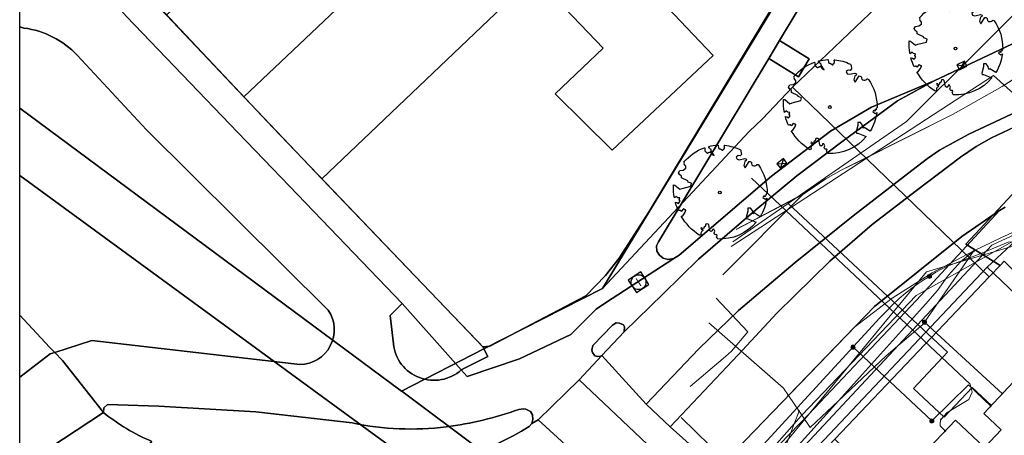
# Model space of a CAD drawing. Header units: metres. Extents: x 93498 to 93835, y 474827 to 475005.
# Tile 5 of 18: x 93499 to 93552, y 474924 to 474946. Entities that reach past the tile are written whole.
import ezdxf
from ezdxf.enums import TextEntityAlignment as Align
from ezdxf.lldxf.tags import DXFTag

# ---------------------------------------------------------------- set-up
doc = ezdxf.new("R2010")
doc.units = ezdxf.units.M
for name, color, linetype, lineweight in [('B-OI-KL-DATA-G', 90, 'KL-DATA-N', 0), ('B-OI-KL-DATA_DUCT-G', 90, 'Continuous', 0), ('B-OI-KL-DATA_HULPSTUK-S', 90, 'Continuous', 0), ('B-OI-KL-DATA_KABELBED-G', 90, 'Continuous', 0), ('B-OI-KL-DATA_MANTELBUIS-G', 90, 'Continuous', 0), ('B-OI-KL-ET_LS-G', 190, 'KL-LS-N', 0), ('B-OI-KL-ET_LS_HULPSTUK-S', 190, 'Continuous', 0), ('B-OI-KL-ET_LS_MANTELBUIS-G', 190, 'Continuous', 0), ('B-OI-KL-GAS_LD-G', 52, 'KL-GAS-LD-N', 0), ('B-OI-KL-GAS_LD_HULPSTUK-S', 52, 'Continuous', 0), ('B-OI-KL-WATER-G', 170, 'KL-WATER-N', 0), ('B-OI-KL-WATER_MANTELBUIS-G', 170, 'Continuous', 0), ('B-OI-RI-DRUK-G', 210, 'RI-PERS', 0)]:
    doc.layers.add(name, color=color, linetype=linetype, lineweight=lineweight)
for name, color, linetype in [('B-WE-GR-BEPLANTING_CULTUUR_BODEMBEDEKKER-G', 96, 'Continuous'), ('B-WE-GR-BEPLANTING_CULTUUR_HEESTERS-G', 96, 'Continuous'), ('B-WE-GR-BOOM-S', 96, 'Continuous'), ('B-WE-GR-GROENVOORZIENING-G', 96, 'Continuous'), ('B-WE-IE-TERREINAFSCHEIDING_KUNSTMATIG_HEKWERK-G', 252, 'IE-TERREINAFSCHEIDING-KUNSTMATIG'), ('B-WE-KG-GRENS_PERCEEL-G', 150, 'KG-PERCEEL'), ('B-WE-OG-BEBOUWING-G', 3, 'Continuous'), ('B-WE-OG-TERREIN_ERF-G', 252, 'Continuous'), ('B-WE-RI-GWA_KOLK-S', 252, 'Continuous'), ('B-WE-RI-GWA_RIOOLPUT-S', 252, 'Continuous'), ('B-WE-VH-VERHARDING_ASFALT-G', 252, 'Continuous'), ('B-WE-VH-VERHARDING_BETONSTRAATSTEEN-G', 252, 'Continuous'), ('B-WE-VH-VERHARDING_GESLOTEN-G', 252, 'Continuous'), ('B-WE-VH-VERHARDING_OPEN-G', 252, 'Continuous'), ('B-WE-VH-VERHARDING_STRAATBAKSTEEN-G', 252, 'Continuous'), ('B-WE-VH-VERHARDING_TEGEL-G', 252, 'Continuous')]:
    doc.layers.add(name, color=color, linetype=linetype)
doc.styles.add('NLCS-ISO', font='txt')
doc.styles.get("Standard").update_dxf_attribs({"font": 'arial.ttf'})
doc.linetypes.add('IE-TERREINAFSCHEIDING-KUNSTMATIG', pattern='A,4,[82,NLCS.shx,S=0.75,R=90,X=0,Y=0],4,-2', length=10)
tags = doc.linetypes.add('KG-PERCEEL', pattern='A,5.5,-2,["P",Standard,S=1.8,R=0,X=-0.5,Y=-0.9],-2,5.5,-2,[5,NLCS.shx,S=0.75,R=0,X=0,Y=0],-2', length=19).pattern_tags.tags
tags[6] = DXFTag(74, 10)
tags = doc.linetypes.add('KL-DATA-N', pattern='A,4,-1,[101,NLCS.SHX,S=0.5,R=0,X=0,Y=0],-1,4,-1,["D",Standard,S=1,R=0,X=-0.25,Y=-0.5],-1.5', length=12.5).pattern_tags.tags
tags[18] = DXFTag(74, 10)
tags = doc.linetypes.add('KL-GAS-LD-N', pattern='A,4,-1,[69,NLCS.SHX,S=0.5,R=0,X=0,Y=0],-1,4,-1,["L",Standard,S=1,R=0,X=0.25,Y=-0.5],-2', length=13).pattern_tags.tags
tags[18] = DXFTag(74, 10)
tags = doc.linetypes.add('KL-LS-N', pattern='A,4,-1,[103,NLCS.SHX,S=0.75,R=0,X=0,Y=0],-1,4,-1,["L",Standard,S=1,R=0,X=0,Y=-0.5],-2', length=13).pattern_tags.tags
tags[18] = DXFTag(74, 10)
doc.linetypes.add('KL-WATER-N', pattern='A,7,-0.5,[168,NLCS.SHX,S=0.75,R=0,X=0.75,Y=0],-2', length=9.5)
tags = doc.linetypes.add('RI-PERS', pattern='A,7,-2,["P",Standard,S=1.8,R=0,X=-0.5,Y=-0.9],-2,7,-2,[102,NLCS.SHX,S=1,R=180,X=0,Y=0],-2', length=22).pattern_tags.tags
tags[6] = DXFTag(74, 10)

# ---------------------------------------------------------------- blocks, each defined once
blk = doc.blocks.new('SRI-PUT_INSPECTIE-SO')
at = {"lineweight": -3, "flags": 128}
blk.add_lwpolyline([(-2, -2), (2, -2), (2, 2), (-2, 2)], close=True, dxfattribs=at)
at = {"lineweight": -3, "ltscale": 1.5}
blk.add_circle((0, 0), 2, dxfattribs=at)
at = {"ltscale": 0.1, "style": 'NLCS-ISO'}
blk.add_text('I', height=2.5, dxfattribs=at).set_placement((0, -0.01), align=Align.MIDDLE_CENTER)
blk = doc.blocks.new('B-SRI-KOLK_COMBINATIE-SO')
for p, q in [((-5.625, 0), (5.625, 7.5)), ((5.625, 0), (-5.625, 7.5))]:
    blk.add_line(p, q)
at = {"flags": 128}
blk.add_lwpolyline([(-5.625, 0), (5.625, 0), (5.625, 7.5), (-5.625, 7.5)], close=True, dxfattribs=at)
blk = doc.blocks.new('SGR-BOOM_05')
blk.add_lwpolyline([(0.43, 4.71), (0.44, 4.72), (0.45, 4.73), (0.46, 4.74), (0.47, 4.75), (0.47, 4.75), (0.48, 4.76), (0.49, 4.77), (0.49, 4.78), (0.5, 4.79), (0.51, 4.8), (0.51, 4.82), (0.52, 4.84), (0.52, 4.86), (0.51, 4.88), (0.51, 4.92), (0.48, 5.03, -0.52938), (0.53, 5.1, -0.087139), (2.22, 4.62, -0.372341), (2.28, 4.47), (2.35, 4.12), (2.18, 3.95), (1.99, 3.99), (1.77, 3.82), (1.85, 3.6), (2.09, 3.53), (2.71, 3.67), (2.86, 3.59), (2.85, 3.45), (2.71, 3.36), (2.58, 2.94), (2.74, 2.67), (3.17, 3.35, -0.504641), (3.41, 3.14, 0.331948), (3.54, 2.92, 0.282008), (3.99, 3), (3.96, 2.99, -0.512156), (4.16, 2.98, -0.16076), (5.09, -0.06), (4.98, -0.17), (4.98, -0.29), (4.86, -0.31), (4.88, -0.44), (4.7, -0.38), (4.64, -0.52), (4.86, -0.67), (4.93, -0.72), (5.05, -0.6, -0.106371), (4.34, -2.61), (3.71, -2.2), (3.59, -2.28), (3.51, -1.94), (3.29, -1.67), (3.02, -1.68), (3.03, -1.99), (2.83, -2.68), (2.86, -2.81), (3.01, -2.83), (3.93, -3.18, -0.236298), (-0.23, -5.01, 0.159625), (-0.35, -4.77, 0.350802), (-0.31, -4.53, -0.504641), (-0.6, -4.39), (-0.53, -4.17), (-0.65, -3.96), (-0.8, -3.98), (-0.82, -4.14), (-0.94, -4.21), (-1.08, -4.11), (-1.2, -3.47), (-1.29, -3.38), (-1.52, -3.39), (-1.59, -3.66), (-1.68, -3.69), (-1.77, -3.92), (-2, -3.8, 0.733583), (-1.92, -3.97, -0.861625), (-1.87, -4.13, 0.279978), (-2.04, -4.39), (-2.04, -4.4, -0.827056), (-2.21, -4.58, -0.116774), (-4.15, -2.56), (-4.11, -2.55), (-4.08, -2.54), (-4.06, -2.53), (-4.04, -2.52), (-4.02, -2.51), (-4.01, -2.5), (-4, -2.49), (-3.77, -2.18), (-3.76, -2.17), (-3.76, -2.16), (-3.75, -2.15), (-3.75, -2.14), (-3.75, -2.13), (-3.74, -2.12), (-3.74, -2.11), (-3.74, -2.1), (-3.73, -2.09), (-3.72, -2.07), (-3.71, -2.06), (-3.71, -2.04), (-3.7, -2.02), (-3.69, -2.01), (-3.68, -1.99), (-3.68, -1.97), (-3.67, -1.96), (-3.67, -1.94), (-3.67, -1.93), (-3.67, -1.92), (-3.67, -1.9), (-3.67, -1.89), (-3.67, -1.88), (-3.68, -1.88), (-3.68, -1.87), (-3.69, -1.87), (-3.7, -1.87), (-3.71, -1.87), (-3.72, -1.87), (-3.73, -1.86), (-3.74, -1.86), (-3.75, -1.86), (-3.76, -1.86), (-3.78, -1.85), (-3.79, -1.84), (-3.8, -1.83), (-3.81, -1.83), (-3.83, -1.82), (-3.84, -1.81), (-3.85, -1.8), (-3.87, -1.78), (-3.88, -1.77), (-3.89, -1.76), (-3.91, -1.75), (-4.15, -2.03), (-4.16, -2.01), (-4.17, -2), (-4.18, -1.98), (-4.19, -1.97), (-4.2, -1.95), (-4.22, -1.94), (-4.24, -1.93), (-4.27, -1.92), (-4.32, -1.93), (-4.38, -1.94), (-4.46, -1.97, -0.040997), (-4.79, -1.03), (-4.62, -1.06), (-4.46, -1.16), (-4.38, -1.08), (-4.28, -0.93), (-4.38, -0.78), (-4.32, -0.57), (-4.52, -0.55), (-4.65, -0.42), (-4.89, -0.58, -0.05814), (-4.99, 0.83), (-4.85, 0.8), (-4.3, 0.36), (-4.06, 0.45), (-3.13, 0.69), (-3.05, 1), (-3.41, 1.14), (-3.46, 1.26), (-4.12, 1.58), (-4.14, 1.77), (-4.36, 1.96), (-4.45, 2.14), (-4.3, 2.38), (-3.96, 2.43), (-3.65, 2.63), (-3.65, 2.84), (-3.84, 3.07), (-3.79, 3.16), (-3.86, 3.31, -0.13428), (-1.66, 4.83, -0.541727), (-1.6, 4.78), (-1.61, 4.64), (-1.61, 4.56), (-1.6, 4.51), (-1.58, 4.46), (-1.56, 4.43), (-1.53, 4.41), (-1.51, 4.39), (-1.49, 4.38), (-1.47, 4.36), (-1.45, 4.34), (-1.43, 4.32), (-1.41, 4.31), (-1.4, 4.3), (-1.38, 4.28), (-1.36, 4.28), (-1.35, 4.27), (-1.33, 4.27), (-1.31, 4.28), (-1.29, 4.28), (-1.27, 4.29), (-1.25, 4.31), (-1.23, 4.32), (-1.21, 4.33), (-1.19, 4.34), (-1.17, 4.34), (-1.15, 4.35), (-1.13, 4.35), (-1.11, 4.35), (-1.09, 4.36), (-1.07, 4.36), (-1.05, 4.36), (-1.03, 4.37), (-1.01, 4.38), (-1, 4.39), (-0.99, 4.41), (-0.97, 4.42), (-0.96, 4.32), (-0.94, 4.3), (-0.83, 4.12), (-0.61, 4), (-0.93, 4.51), (-0.92, 4.52), (-0.92, 4.54), (-0.92, 4.55), (-0.92, 4.57), (-0.92, 4.58), (-0.93, 4.6), (-0.94, 4.61), (-0.95, 4.63), (-0.97, 4.65), (-0.99, 4.67), (-1.02, 4.69), (-1.05, 4.72), (-1.08, 4.75), (-1.12, 4.79), (-1.2, 4.9, -0.543104), (-1.17, 4.98, -0.046766), (-0.23, 5.12, -0.385168), (-0.18, 5.07), (-0.15, 4.88), (-0.14, 4.82), (-0.12, 4.78), (-0.1, 4.75), (-0.09, 4.74), (-0.07, 4.73), (-0.05, 4.73), (-0.03, 4.73), (-0.01, 4.72), (0.01, 4.72), (0.03, 4.72), (0.04, 4.71), (0.06, 4.7), (0.08, 4.7), (0.09, 4.69), (0.11, 4.68), (0.12, 4.67), (0.14, 4.67), (0.15, 4.66), (0.17, 4.65), (0.18, 4.65), (0.19, 4.64), (0.2, 4.63), (0.21, 4.62), (0.22, 4.61), (0.23, 4.6), (0.23, 4.59), (0.24, 4.58), (0.24, 4.58), (0.25, 4.57), (0.25, 4.56), (0.26, 4.56), (0.27, 4.56), (0.28, 4.56), (0.29, 4.56), (0.3, 4.57), (0.31, 4.57), (0.32, 4.58), (0.34, 4.59), (0.35, 4.6), (0.36, 4.62), (0.37, 4.63), (0.38, 4.64), (0.39, 4.66), (0.4, 4.67), (0.41, 4.69), (0.42, 4.7)], format="xyb", close=True)
blk.add_circle((0, 0), 0.15)
blk = doc.blocks.new('SKL-WTB_HULP_OVERIG-SO')
at = {"color": 0, "linetype": 'ByBlock', "lineweight": 18}
for points in [[(-0.14, 0.14), (0.14, -0.14)], [(0.14, 0.14), (-0.14, -0.14)]]:
    blk.add_lwpolyline(points, dxfattribs=at)
at = {"color": 0, "linetype": 'ByBlock', "lineweight": 18, "style": 'NLCS-ISO', "flags": 1}
for tag, p in [('TYPE', (1.5, 0)), ('OMSCHRIJVING', (1.5, -3)), ('LABEL', (1.5, -1.5))]:
    blk.add_attdef(tag, p, '', height=1, dxfattribs=at)
blk = doc.blocks.new('SKL-WTB_HULP_MOF-SO')
at = {"linetype": 'ByBlock', "lineweight": 18}
h = blk.add_hatch(color=0, dxfattribs=at)
h.dxf.hatch_style = 1
h.paths.add_polyline_path([(-0.5625, 0, 1), (0.5625, 0, 1)])
at = {"color": 0, "linetype": 'ByBlock', "lineweight": 18}
blk.add_circle((0, 0), 0.5625, dxfattribs=at)
at = {"color": 0, "linetype": 'ByBlock', "lineweight": 18, "style": 'NLCS-ISO', "flags": 1}
for tag, p in [('TYPE', (1.5, 0)), ('OMSCHRIJVING', (1.5, -3)), ('LABEL', (1.5, -1.5))]:
    blk.add_attdef(tag, p, '', height=1, dxfattribs=at)

msp = doc.modelspace()

# ---------------------------------------------------------------- linework, layer by layer
msp.add_lwpolyline([(93498.56, 475004.928), (93713.6, 475004.928), (93713.6, 474827.2), (93498.56, 474827.2)], close=True)
at = {"layer": 'B-OI-KL-DATA-G'}
for points in [[(93532.269, 474894.942), (93532.6, 474895.5), (93533.7, 474915.8), (93547.4, 474932.4), (93555.8, 474934.9), (93606.2, 474979.8), (93614.231, 474993.917)], [(93532.269, 474894.942), (93532.6, 474895.5), (93533.7, 474915.8), (93547.4, 474932.4), (93555.8, 474934.9), (93606.2, 474979.8), (93614.231, 474993.917)], [(93553.026, 474943.396), (93551.478, 474942.405), (93548.824, 474940.913), (93543.766, 474938.345), (93542.797, 474937.891), (93541.965, 474937.423), (93541.226, 474936.949), (93540.716, 474936.562), (93540.662, 474936.549), (93537.157, 474934.702)]]:
    msp.add_lwpolyline(points, dxfattribs=at)
at = {"layer": 'B-OI-KL-DATA_DUCT-G'}
for points in [[(93537.152, 474934.687), (93540.716, 474936.562), (93541.965, 474937.423), (93542.797, 474937.891), (93548.824, 474940.913), (93551.478, 474942.405), (93553.976, 474944.04), (93555.529, 474945.197), (93555.827, 474945.415), (93561.625, 474940.548), (93568.194, 474935.032), (93567.125, 474933.886)], [(93567.125, 474933.886), (93568.194, 474935.032), (93561.625, 474940.548), (93555.827, 474945.415), (93555.529, 474945.197), (93553.976, 474944.04), (93551.478, 474942.405), (93548.824, 474940.913), (93542.797, 474937.891), (93541.965, 474937.423), (93540.716, 474936.562), (93537.152, 474934.687)], [(93567.125, 474933.886), (93568.194, 474935.032), (93561.625, 474940.548), (93557.809, 474937.515), (93555.955, 474936.292), (93555.086, 474935.777), (93550.913, 474933.842), (93534.316, 474916.033), (93535.431, 474911.049), (93537.441, 474902.886), (93538.14, 474899.738), (93534.122, 474895.627), (93532.936, 474894.302)], [(93532.936, 474894.302), (93534.122, 474895.627), (93538.14, 474899.738), (93537.441, 474902.886), (93535.431, 474911.049), (93534.316, 474916.033), (93550.913, 474933.842), (93555.086, 474935.777), (93555.955, 474936.292), (93557.809, 474937.515), (93561.625, 474940.548), (93568.194, 474935.032), (93567.125, 474933.886)], [(93532.936, 474894.302), (93534.122, 474895.627), (93538.14, 474899.738), (93537.441, 474902.886), (93535.431, 474911.049), (93534.316, 474916.033), (93550.913, 474933.842), (93555.086, 474935.777), (93555.955, 474936.292), (93557.809, 474937.515), (93561.625, 474940.548), (93568.194, 474935.032), (93567.125, 474933.886)], [(93567.125, 474933.886), (93568.194, 474935.032), (93561.625, 474940.548), (93557.809, 474937.515), (93555.955, 474936.292), (93555.086, 474935.777), (93550.913, 474933.842), (93534.316, 474916.033), (93535.431, 474911.049), (93537.441, 474902.886), (93538.14, 474899.738), (93534.122, 474895.627), (93532.936, 474894.302)]]:
    msp.add_lwpolyline(points, dxfattribs=at)
at = {"layer": 'B-OI-KL-DATA_KABELBED-G'}
for points in [[(93612.41, 474995.178), (93610.718, 474993.509), (93608.828, 474990.732), (93603.647, 474981.937), (93599.815, 474976.511), (93586.261, 474963.547), (93562.156, 474940.837), (93556.176, 474936.369), (93549.196, 474932.446), (93548.427, 474932.014), (93546.842, 474931.124), (93540.682, 474924.673), (93540.642, 474924.631), (93540.274, 474924.213), (93533.778, 474916.826), (93532.904, 474914.409), (93532.493, 474911.58), (93533.195, 474905.277), (93532.775, 474898.979), (93533.624, 474894.942), (93533.121, 474894.124)], [(93549.944, 474933.528), (93551.407, 474934.235), (93552.542, 474934.762), (93554.101, 474935.54), (93555.894, 474936.605), (93557.659, 474937.775), (93561.902, 474941.147), (93566.868, 474945.751), (93573.146, 474951.541), (93598.825, 474976.148), (93599.923, 474977.189)], [(93540.716, 474936.562), (93541.965, 474937.423), (93542.797, 474937.891), (93548.824, 474940.913), (93551.478, 474942.405), (93553.976, 474944.04), (93555.529, 474945.197)], [(93561.625, 474940.548), (93557.809, 474937.515), (93555.955, 474936.292), (93555.086, 474935.777), (93550.913, 474933.842), (93534.316, 474916.033), (93535.431, 474911.049), (93537.441, 474902.886), (93538.14, 474899.738), (93534.122, 474895.627), (93532.936, 474894.302)], [(93536.435, 474932.237), (93540.716, 474936.562)], [(93537.152, 474934.687), (93540.716, 474936.562)], [(93545.397, 474882.338), (93542.507, 474890.71), (93540.384, 474897.744), (93540.094, 474898.652), (93539.87, 474899.579), (93539.713, 474900.519), (93537.174, 474909.495), (93536.4, 474912.231), (93535.692, 474914.734), (93535.799, 474915.77), (93535.994, 474916.793), (93536.276, 474917.796), (93536.642, 474918.771), (93539.354, 474921.785), (93542.649, 474925.446), (93547.344, 474930.663), (93547.985, 474931.39), (93548.427, 474932.014), (93548.576, 474932.225), (93549.234, 474932.944), (93549.944, 474933.528)], [(93549.944, 474933.528), (93547.692, 474932.354), (93545.55, 474930.99), (93543.534, 474929.446), (93539.96, 474925.737)], [(93549.944, 474933.528), (93549.196, 474932.446), (93547.29, 474929.693), (93547.206, 474929.571), (93545.218, 474927.879), (93542.649, 474925.446), (93541.133, 474924.01), (93540.682, 474924.673), (93540.532, 474924.894)], [(93539.96, 474925.737), (93539.689, 474926.138), (93535.678, 474929.651)], [(93539.682, 474926.143), (93535.678, 474929.65)], [(93547.29, 474929.693), (93551.482, 474925.828)], [(93540.532, 474924.894), (93539.96, 474925.737)], [(93542.352, 474885.262), (93541.372, 474887.932), (93537.016, 474902.456), (93536.054, 474906.089), (93536.031, 474908.142), (93536.146, 474910.193), (93536.4, 474912.231), (93536.857, 474914.527), (93537.488, 474916.782), (93538.292, 474918.981), (93539.354, 474921.785), (93540.274, 474924.213), (93540.532, 474924.894)]]:
    msp.add_lwpolyline(points, dxfattribs=at)
at = {"layer": 'B-OI-KL-DATA_MANTELBUIS-G'}
msp.add_lwpolyline([(93539.682, 474926.143), (93535.678, 474929.65)], dxfattribs=at)
at = {"layer": 'B-OI-KL-ET_LS-G'}
for points in [[(93547.556, 474932.16), (93547.894, 474932.377), (93548.246, 474932.57), (93548.611, 474932.737), (93550.294, 474933.368), (93551.577, 474933.917), (93551.79, 474934.005), (93552.017, 474934.024), (93552.233, 474933.971), (93552.418, 474933.852), (93552.772, 474933.516)], [(93547.556, 474932.16), (93547.244, 474931.975), (93546.924, 474931.762), (93546.598, 474931.521), (93546.266, 474931.253), (93545.928, 474930.959), (93545.585, 474930.637), (93545.238, 474930.29), (93544.886, 474929.917), (93535.373, 474919.554), (93535.013, 474919.115), (93534.682, 474918.664), (93534.382, 474918.202), (93534.112, 474917.731), (93533.875, 474917.253), (93533.671, 474916.769), (93533.501, 474916.281), (93538.476, 474891.068), (93537.442, 474890.305), (93537.233, 474890.176)], [(93536.067, 474930.98), (93537.777, 474929.169), (93536.9, 474928.13), (93536.57, 474927.83), (93534.676, 474926.228)], [(93543.437, 474928.339), (93547.679, 474924.36)], [(93547.679, 474924.36), (93549.652, 474926.304), (93550.854, 474925.159)]]:
    msp.add_lwpolyline(points, dxfattribs=at)
at = {"layer": 'B-OI-KL-ET_LS_MANTELBUIS-G'}
msp.add_lwpolyline([(93536.067, 474930.98), (93537.777, 474929.169)], dxfattribs=at)
at = {"layer": 'B-OI-KL-GAS_LD-G'}
for points in [[(93537.964, 474937.459), (93549.748, 474926.353), (93549.857, 474925.911), (93549.679, 474925.514), (93548.512, 474924.813), (93548.171, 474924.448)], [(93548.171, 474924.448), (93548.132, 474924.264), (93548.139, 474924.09), (93548.4, 474923.824)]]:
    msp.add_lwpolyline(points, dxfattribs=at)
at = {"layer": 'B-OI-KL-WATER-G'}
for points in [[(93605.758, 474999.783), (93546.314, 474940.513)], [(93536.957, 474934.021), (93539.94, 474936.091), (93541.481, 474937.16), (93546.314, 474940.513)], [(93539.94, 474936.091), (93548.53, 474928.079), (93546.689, 474926.104), (93548.346, 474924.558), (93549.851, 474926.174), (93550.895, 474925.202)], [(93534.184, 474924.546), (93540.358, 474918.506), (93540.119, 474915.536), (93541.711, 474914.018), (93542.525, 474914.85)]]:
    msp.add_lwpolyline(points, dxfattribs=at)
at = {"layer": 'B-OI-KL-WATER_MANTELBUIS-G'}
msp.add_lwpolyline([(93536.957, 474934.021), (93539.94, 474936.091), (93541.481, 474937.16), (93546.314, 474940.513)], dxfattribs=at)
at = {"layer": 'B-OI-RI-DRUK-G'}
for points in [[(93536.884, 474933.77), (93551, 474943)], [(93551, 474943), (93572, 474924)]]:
    msp.add_lwpolyline(points, dxfattribs=at)
at = {"layer": 'B-WE-GR-BEPLANTING_CULTUUR_BODEMBEDEKKER-G', "ltscale": 0.2, "flags": 128}
msp.add_lwpolyline([(93518.675, 474922.213, 0.164344), (93526.004, 474924.062), (93526.004, 474924.062), (93526.149, 474924.218), (93526.196, 474924.436), (93526.182, 474924.685), (93526.066, 474924.863), (93525.818, 474925.001), (93525.691, 474925.017), (93525.443, 474924.983), (93525.443, 474924.983, -0.052184), (93521.536, 474924.042), (93521.536, 474924.042, -0.082145), (93516.473, 474924.254), (93516.473, 474924.254), (93511.275, 474924.848), (93506.049, 474925.164), (93503.283, 474925.249), (93503.088, 474925.074), (93503.067, 474924.818), (93503.067, 474924.818, 0.070606), (93505.673, 474923.26)], format="xyb", dxfattribs=at)
at = {"layer": 'B-WE-GR-BEPLANTING_CULTUUR_HEESTERS-G', "ltscale": 0.2, "flags": 128}
for points in [[(93560.259, 474958.088), (93548.57, 474947.138), (93545.024, 474951.03), (93540.421, 474946.469), (93539.477, 474944.877), (93541.076, 474943.884), (93540.503, 474942.924), (93538.902, 474943.913), (93532.956, 474934.021), (93532.85, 474933.807), (93532.872, 474933.51), (93533.012, 474933.304), (93533.207, 474933.134), (93533.458, 474933.074), (93533.783, 474933.131), (93534.08, 474933.308), (93539.046, 474937.554), (93542.217, 474939.992), (93544.437, 474941.279), (93547.813, 474942.699), (93554.27, 474945.765)], [(93552.203, 474934.101), (93550.658, 474932.662), (93556.456, 474927.11)]]:
    msp.add_lwpolyline(points, dxfattribs=at)
msp.add_lwpolyline([(93498.56, 474930.072), (93500.171, 474928.347), (93500.446, 474928.058), (93500.446, 474928.058), (93502.44, 474928.697), (93513.639, 474927.406), (93513.639, 474927.406, 0.599967), (93515.181, 474930.332), (93515.181, 474930.332), (93505.396, 474940.062), (93501.655, 474944.08), (93501.655, 474944.08, 0.175736), (93498.787, 474945.548), (93498.787, 474945.548), (93498.56, 474945.615)], format="xyb", dxfattribs=at)
at = {"layer": 'B-WE-GR-GROENVOORZIENING-G', "ltscale": 0.2, "flags": 128}
msp.add_lwpolyline([(93519.154, 474930.695), (93518.515, 474930.047), (93518.682, 474928.518), (93518.682, 474928.518, 0.610331), (93522.34, 474927.117), (93522.34, 474927.117), (93519.154, 474930.695)], format="xyb", close=True, dxfattribs=at)
at = {"layer": 'B-WE-IE-TERREINAFSCHEIDING_KUNSTMATIG_HEKWERK-G', "ltscale": 0.2, "flags": 128}
msp.add_lwpolyline([(93556.456, 474927.11), (93550.658, 474932.662)], dxfattribs=at)
at = {"layer": 'B-WE-KG-GRENS_PERCEEL-G', "ltscale": 0.2, "flags": 128}
for points in [[(93595.782, 475004.928), (93595.395, 475004.281), (93593.188, 475000.583), (93592.188, 474999.607), (93587.763, 474995.285), (93587.564, 474995.091), (93583.132, 474990.754), (93578.905, 474989.656), (93577.996, 474989.42), (93577.224, 474989.124), (93572.171, 474984.388), (93571.574, 474983.822), (93567.177, 474979.653), (93564.583, 474977.194), (93562.905, 474975.603), (93558.706, 474971.62), (93558.495, 474971.419), (93554.268, 474967.386), (93549.867, 474963.187), (93547.196, 474960.639), (93545.478, 474959.009), (93541.056, 474954.814), (93539.489, 474953.328), (93540.141, 474952.529), (93540.633, 474951.731), (93540.879, 474951.055), (93540.899, 474950.216), (93540.428, 474948.804), (93529.939, 474931.512), (93537.849, 474939.978), (93538.555, 474940.659), (93540.187, 474942.358), (93581.26, 474981.574), (93608.7, 475004.928)], [(93608.7, 475004.928), (93581.26, 474981.574), (93540.187, 474942.358), (93550.769, 474932.125), (93550.814, 474932.172), (93551.363, 474932.746), (93549.507, 474933.898), (93560.984, 474946.203), (93586.453, 474970.884), (93606.76, 474990.037), (93617.113, 474999.462), (93621.397, 475002.129), (93621.05, 475002.455), (93624.042, 475004.928)], [(93713.6, 474920.166), (93620.315, 474998.176), (93621.396, 475001.779), (93621.397, 475002.129), (93617.113, 474999.462), (93606.76, 474990.037), (93586.453, 474970.884), (93560.984, 474946.203), (93549.507, 474933.898), (93551.363, 474932.746), (93551.586, 474932.98), (93564.403, 474920.365), (93559.321, 474915.3), (93555.801, 474911.522), (93555.322, 474911.162), (93555.183, 474911.14), (93555.415, 474910.918), (93554.56, 474910.03), (93547.227, 474902.411), (93551.802, 474879.626), (93566.307, 474867.345), (93565.993, 474867.983), (93565.267, 474869.022), (93564.017, 474871.223), (93559.836, 474885.063), (93559.435, 474886.449), (93559.239, 474887.301), (93559.024, 474888.17), (93558.998, 474889.108), (93558.979, 474889.55), (93558.99, 474890.261), (93559.144, 474891.179), (93559.37, 474892.067), (93559.583, 474892.706), (93559.924, 474893.497), (93560.251, 474894.039), (93560.55, 474894.703), (93561.287, 474895.652), (93569.047, 474904.936), (93569.366, 474905.317), (93574.547, 474911.517), (93578.449, 474916.185), (93582.18, 474920.648), (93586.045, 474925.272), (93589.892, 474929.876), (93589.977, 474929.977), (93593.865, 474934.628), (93597.671, 474939.18), (93597.751, 474939.276), (93601.519, 474943.784), (93605.421, 474948.452), (93610.552, 474954.591), (93610.755, 474954.834), (93618.934, 474964.619), (93619.673, 474965.532), (93620.552, 474966.263), (93621.51, 474966.893), (93622.272, 474967.33), (93622.902, 474967.649), (93623.534, 474967.933), (93624.17, 474968.182), (93625.039, 474968.397), (93625.949, 474968.544), (93626.577, 474968.668), (93627.451, 474968.618), (93628.338, 474968.621), (93629.112, 474968.491), (93629.717, 474968.471), (93630.369, 474968.313), (93631.043, 474968.104), (93631.883, 474967.82), (93632.764, 474967.468), (93633.581, 474967.04), (93634.26, 474966.565), (93634.636, 474966.313), (93636.603, 474964.664), (93641.176, 474960.83), (93645.741, 474957.002), (93650.548, 474952.971), (93659.551, 474945.422), (93676.469, 474931.236), (93683.091, 474925.684), (93687.605, 474921.899), (93692.265, 474917.991), (93696.725, 474914.252), (93705.85, 474906.601), (93713.6, 474900.103)], [(93498.56, 474941.238), (93519.117, 474925.974), (93523.595, 474928.265), (93514.837, 474937.428), (93511.341, 474941.085), (93510.629, 474941.839), (93506.471, 474946.241), (93505.24, 474947.544), (93502.478, 474950.344), (93498.56, 474954.316)], [(93498.56, 474881.2), (93521.983, 474876.326), (93545.452, 474857.221), (93552.899, 474849.295), (93577.711, 474828.471), (93554.268, 474849.496), (93546.915, 474856.719), (93541.549, 474865.014), (93536.725, 474873.834), (93536.33, 474874.723), (93528.742, 474892.553), (93524.904, 474899.983), (93520.37, 474903.878), (93530.784, 474914.884), (93552.668, 474869.338), (93554.514, 474866.176), (93551.802, 474879.626), (93547.227, 474902.411), (93541.798, 474896.772), (93540.836, 474900.898), (93537.558, 474914.957), (93538.716, 474919.437), (93542.457, 474923.376), (93550.769, 474932.125), (93540.187, 474942.358), (93538.555, 474940.659), (93537.849, 474939.978), (93529.939, 474931.512), (93523.595, 474928.265), (93519.117, 474925.974), (93519.132, 474925.963), (93523.431, 474922.759), (93521.821, 474920.582), (93522.892, 474918.827), (93512.196, 474907.99), (93512.743, 474907.397), (93504.362, 474898.795), (93503.758, 474899.436), (93498.56, 474894.023)], [(93498.56, 474937.592), (93521.821, 474920.582), (93523.431, 474922.759), (93519.132, 474925.963), (93519.117, 474925.974), (93498.56, 474941.238)], [(93498.56, 474894.023), (93503.758, 474899.436), (93504.362, 474898.795), (93512.743, 474907.397), (93512.196, 474907.99), (93522.892, 474918.827), (93521.821, 474920.582), (93498.56, 474937.592)]]:
    msp.add_lwpolyline(points, dxfattribs=at)
for points in [[(93533.134, 474963.188), (93528.944, 474967.617), (93506.471, 474946.241), (93510.629, 474941.839), (93533.134, 474963.188)], [(93537.265, 474958.822), (93533.134, 474963.188), (93510.629, 474941.839), (93511.341, 474941.085), (93514.837, 474937.428), (93537.265, 474958.822)], [(93537.265, 474958.822), (93514.837, 474937.428), (93523.595, 474928.265), (93529.939, 474931.512), (93540.428, 474948.804), (93540.899, 474950.216), (93540.879, 474951.055), (93540.633, 474951.731), (93540.141, 474952.529), (93539.489, 474953.328), (93541.056, 474954.814), (93537.265, 474958.822)], [(93554.286, 474911.984), (93553.189, 474910.826), (93555.183, 474911.14), (93555.322, 474911.162), (93555.801, 474911.522), (93559.321, 474915.3), (93564.403, 474920.365), (93551.586, 474932.98), (93551.363, 474932.746), (93550.814, 474932.172), (93550.769, 474932.125), (93542.457, 474923.376), (93550.914, 474915.279), (93550.887, 474915.251), (93552.804, 474913.4), (93554.286, 474911.984)]]:
    msp.add_lwpolyline(points, close=True, dxfattribs=at)
at = {"layer": 'B-WE-OG-BEBOUWING-G', "ltscale": 0.2, "flags": 128}
for points in [[(93526.279, 474948.343), (93529.976, 474944.467), (93527.395, 474942.005), (93530.474, 474938.963), (93535.906, 474944.076), (93533.43, 474946.673), (93536.422, 474949.527), (93535.971, 474950), (93533.848, 474952.225), (93537.296, 474955.514), (93535.629, 474957.261), (93526.279, 474948.343)], [(93526.279, 474948.343), (93529.976, 474944.467), (93527.395, 474942.005), (93530.474, 474938.963), (93535.906, 474944.076), (93533.43, 474946.673), (93536.422, 474949.527), (93535.971, 474950), (93533.848, 474952.225), (93537.296, 474955.514), (93535.629, 474957.261), (93526.279, 474948.343)], [(93550.726, 474915.459), (93554.912, 474919.84), (93554.679, 474920.073), (93555.064, 474920.467), (93555.59, 474919.975), (93557.085, 474918.573), (93560.266, 474921.964), (93558.726, 474923.386), (93553.666, 474928.156), (93550.484, 474924.764), (93551.421, 474923.891), (93550.525, 474922.936), (93548.951, 474924.404), (93545.349, 474920.607), (93550.726, 474915.459)], [(93550.726, 474915.459), (93554.912, 474919.84), (93554.679, 474920.073), (93555.064, 474920.467), (93555.59, 474919.975), (93557.085, 474918.573), (93560.266, 474921.964), (93558.726, 474923.386), (93553.666, 474928.156), (93550.484, 474924.764), (93551.421, 474923.891), (93550.525, 474922.936), (93548.951, 474924.404), (93545.349, 474920.607), (93550.726, 474915.459)]]:
    msp.add_lwpolyline(points, close=True, dxfattribs=at)
at = {"layer": 'B-WE-OG-TERREIN_ERF-G', "ltscale": 0.2, "flags": 128}
for points in [[(93533.43, 474946.673), (93535.906, 474944.076), (93530.474, 474938.963), (93527.395, 474942.005), (93529.976, 474944.467), (93526.279, 474948.343)], [(93505.756, 474947.037), (93512.196, 474940.193), (93523.5, 474928.364), (93523.878, 474928.403), (93529.053, 474931.113), (93530.109, 474932.209), (93530.848, 474933.147), (93532.461, 474935.658), (93539.696, 474947.684)], [(93551.723, 474909.258), (93549.961, 474910.913), (93551.718, 474912.802), (93549.858, 474914.52), (93544.015, 474908.396), (93540.447, 474911.759), (93542.975, 474914.41), (93541.156, 474916.188), (93545.349, 474920.607), (93548.951, 474924.404), (93550.525, 474922.936), (93551.421, 474923.891), (93550.484, 474924.764), (93553.666, 474928.156)]]:
    msp.add_lwpolyline(points, dxfattribs=at)
msp.add_lwpolyline([(93555.071, 474910.25), (93557.558, 474912.96), (93557.429, 474913.269), (93558.697, 474914.63), (93559.321, 474915.3), (93559.336, 474915.315), (93563.993, 474919.957), (93559.454, 474924.42), (93556.456, 474927.11), (93550.658, 474932.662), (93545.498, 474927.175), (93537.948, 474919.175), (93538.766, 474918.448), (93537.767, 474914.002), (93538.033, 474912.885), (93541.109, 474901.763), (93541.572, 474900.089), (93542.344, 474897.296), (93544.342, 474899.329), (93551.878, 474907), (93552.709, 474907.846), (93555.071, 474910.25)], close=True, dxfattribs=at)
at = {"layer": 'B-WE-VH-VERHARDING_ASFALT-G', "ltscale": 0.2, "flags": 128}
for points in [[(93498.56, 474926.729), (93500.207, 474927.981), (93500.446, 474928.058), (93500.171, 474928.347), (93498.56, 474930.072)], [(93498.56, 474921.925), (93499.447, 474922.422), (93503.067, 474924.818), (93500.861, 474927.62), (93500.446, 474928.058), (93500.207, 474927.981), (93498.56, 474926.729)]]:
    msp.add_lwpolyline(points, dxfattribs=at)
at = {"layer": 'B-WE-VH-VERHARDING_BETONSTRAATSTEEN-G', "ltscale": 0.2, "flags": 128}
msp.add_lwpolyline([(93555.116, 474942.374), (93549.673, 474939.833), (93548.103, 474938.97), (93547.457, 474938.509), (93546.601, 474937.866), (93543.439, 474935.415), (93540.323, 474932.903), (93537.269, 474930.321), (93535.126, 474928.253), (93532.296, 474925.265), (93532.296, 474925.265), (93533.586, 474924.048), (93537.249, 474927.925), (93539.331, 474930.173), (93542.19, 474932.977), (93544.469, 474934.963), (93546.854, 474936.793), (93549.222, 474938.585), (93550.063, 474939.161), (93550.892, 474939.629), (93553.636, 474940.929)], dxfattribs=at)
msp.add_lwpolyline([(93530.481, 474929.523), (93529.431, 474928.438), (93529.372, 474928.175), (93529.403, 474928.054), (93529.54, 474927.879), (93529.679, 474927.829), (93529.835, 474927.851), (93529.902, 474927.891), (93531.122, 474929.172), (93531.138, 474929.443), (93531.081, 474929.546), (93530.853, 474929.641), (93530.688, 474929.647), (93530.481, 474929.523)], close=True, dxfattribs=at)
at = {"layer": 'B-WE-VH-VERHARDING_GESLOTEN-G', "ltscale": 0.2, "flags": 128}
msp.add_lwpolyline([(93501.37, 474919.738), (93505.673, 474923.26), (93505.673, 474923.26, -0.070606), (93503.067, 474924.818), (93503.067, 474924.818), (93499.447, 474922.422), (93501.37, 474919.738)], format="xyb", close=True, dxfattribs=at)
at = {"layer": 'B-WE-VH-VERHARDING_OPEN-G', "ltscale": 0.2, "flags": 128}
msp.add_lwpolyline([(93530.473, 474920.753), (93528.916, 474919.045), (93528.748, 474918.919), (93528.568, 474918.859), (93528.389, 474918.857), (93528.181, 474918.931), (93527.606, 474919.477), (93527.533, 474919.662), (93527.514, 474919.97), (93527.541, 474920.096), (93529.186, 474921.95), (93526.487, 474924.428), (93526.149, 474924.218), (93526.149, 474924.218), (93526.004, 474924.062), (93526.004, 474924.062, -0.164344), (93518.675, 474922.213), (93518.675, 474922.213, -0.249358), (93531.798, 474909.257), (93531.798, 474909.257, -0.171927), (93532.36, 474915.632), (93532.36, 474915.632), (93533.414, 474918.036), (93530.473, 474920.753)], format="xyb", close=True, dxfattribs=at)
at = {"layer": 'B-WE-VH-VERHARDING_STRAATBAKSTEEN-G', "ltscale": 0.2, "flags": 128}
for points in [[(93554.27, 474945.765), (93547.813, 474942.699), (93545.828, 474941.62), (93542.904, 474939.47), (93540.418, 474937.575), (93538.204, 474935.74), (93535.109, 474933.094), (93533.218, 474931.221), (93531.122, 474929.172), (93529.902, 474927.891), (93529.902, 474927.891), (93532.296, 474925.265), (93535.126, 474928.253), (93537.269, 474930.321), (93540.323, 474932.903), (93543.439, 474935.415), (93546.601, 474937.866), (93547.457, 474938.509), (93548.103, 474938.97), (93549.673, 474939.833), (93555.116, 474942.374)], [(93553.636, 474940.929), (93550.892, 474939.629), (93550.063, 474939.161), (93549.222, 474938.585), (93546.854, 474936.793), (93544.469, 474934.963), (93542.19, 474932.977), (93539.331, 474930.173), (93537.249, 474927.925), (93533.586, 474924.048), (93536.143, 474921.769), (93544.597, 474930.536), (93549.297, 474934.315), (93551.33, 474935.706), (93551.63, 474935.884)]]:
    msp.add_lwpolyline(points, dxfattribs=at)
at = {"layer": 'B-WE-VH-VERHARDING_TEGEL-G', "ltscale": 0.2, "flags": 128}
for points in [[(93498.56, 474948.973), (93501.467, 474948.095), (93501.467, 474948.095, -0.138283), (93504.32, 474946.166), (93504.32, 474946.166), (93510.315, 474939.913), (93511.7, 474938.469), (93513.084, 474937.025), (93519.154, 474930.695), (93522.34, 474927.117), (93523.766, 474927.835), (93523.5, 474928.364), (93512.196, 474940.193), (93505.756, 474947.037), (93498.56, 474954.295)], [(93498.56, 474945.615), (93498.787, 474945.548), (93498.787, 474945.548, -0.175736), (93501.655, 474944.08), (93501.655, 474944.08), (93505.396, 474940.062), (93515.181, 474930.332), (93515.181, 474930.332, -0.599967), (93513.639, 474927.406), (93513.639, 474927.406), (93502.44, 474928.697), (93500.446, 474928.058), (93500.861, 474927.62), (93503.067, 474924.818), (93503.088, 474925.074), (93503.283, 474925.249), (93506.049, 474925.164), (93511.275, 474924.848), (93516.473, 474924.254), (93516.473, 474924.254, 0.082145), (93521.536, 474924.042), (93521.536, 474924.042, 0.052184), (93525.443, 474924.983), (93525.443, 474924.983), (93525.691, 474925.017), (93525.818, 474925.001), (93526.066, 474924.863), (93526.182, 474924.685), (93526.196, 474924.436), (93526.149, 474924.218), (93526.487, 474924.428), (93528.681, 474926.585), (93529.902, 474927.891), (93529.835, 474927.851), (93529.679, 474927.829), (93529.54, 474927.879), (93529.403, 474928.054), (93529.372, 474928.175), (93529.431, 474928.438), (93530.481, 474929.523), (93530.688, 474929.647), (93530.853, 474929.641), (93531.081, 474929.546), (93531.138, 474929.443), (93531.122, 474929.172), (93533.218, 474931.221), (93535.109, 474933.094), (93538.204, 474935.74), (93540.418, 474937.575), (93542.904, 474939.47), (93545.828, 474941.62), (93547.813, 474942.699), (93544.437, 474941.279), (93542.217, 474939.992), (93539.046, 474937.554), (93534.08, 474933.308), (93533.783, 474933.131), (93530.104, 474930.734), (93529.599, 474930.393), (93528.241, 474929.025), (93525.473, 474927.703), (93522.656, 474926.764), (93522.34, 474927.117), (93522.34, 474927.117, -0.610331), (93518.682, 474928.518), (93518.682, 474928.518), (93518.515, 474930.047), (93519.154, 474930.695), (93519.154, 474930.695), (93513.084, 474937.025), (93511.7, 474938.469), (93510.315, 474939.913), (93504.32, 474946.166)]]:
    msp.add_lwpolyline(points, format="xyb", dxfattribs=at)
for points in [[(93539.696, 474947.684), (93532.461, 474935.658), (93530.848, 474933.147), (93530.109, 474932.209), (93529.053, 474931.113), (93523.878, 474928.403), (93523.5, 474928.364), (93523.766, 474927.835), (93522.34, 474927.117), (93522.656, 474926.764), (93525.473, 474927.703), (93528.241, 474929.025), (93529.599, 474930.393), (93530.104, 474930.734), (93533.783, 474933.131), (93533.458, 474933.074), (93533.207, 474933.134), (93533.012, 474933.304), (93532.872, 474933.51), (93532.85, 474933.807), (93532.956, 474934.021), (93538.902, 474943.913), (93539.477, 474944.877), (93540.421, 474946.469)], [(93551.63, 474935.884), (93551.33, 474935.706), (93546.86, 474930.872), (93541.066, 474924.734), (93536.891, 474920.407), (93536.31, 474919.328), (93537.538, 474918.717), (93537.948, 474919.175), (93545.498, 474927.175), (93550.658, 474932.662), (93552.203, 474934.101)]]:
    msp.add_lwpolyline(points, dxfattribs=at)
for points in [[(93541.076, 474943.884), (93539.477, 474944.877), (93538.902, 474943.913), (93540.503, 474942.924), (93541.076, 474943.884)], [(93535.004, 474920.588), (93536.31, 474919.328), (93536.891, 474920.407), (93541.066, 474924.734), (93546.86, 474930.872), (93551.33, 474935.706), (93549.297, 474934.315), (93544.597, 474930.536), (93536.143, 474921.769), (93535.004, 474920.588)], [(93529.902, 474927.891), (93528.681, 474926.585), (93535.004, 474920.588), (93536.143, 474921.769), (93533.586, 474924.048), (93532.296, 474925.265), (93529.902, 474927.891)], [(93528.681, 474926.585), (93526.487, 474924.428), (93529.186, 474921.95), (93530.473, 474920.753), (93533.414, 474918.036), (93535.004, 474920.588), (93528.681, 474926.585)]]:
    msp.add_lwpolyline(points, close=True, dxfattribs=at)

# ---------------------------------------------------------------- block references
at = {"layer": 'B-OI-KL-DATA_HULPSTUK-S', "xscale": 0.2, "yscale": 0.2, "zscale": 0.2}
for name, p in [('SKL-WTB_HULP_OVERIG-SO', (93549.944, 474933.528)), ('SKL-WTB_HULP_OVERIG-SO', (93549.944, 474933.528)), ('SKL-WTB_HULP_OVERIG-SO', (93549.944, 474933.528)), ('SKL-WTB_HULP_OVERIG-SO', (93549.944, 474933.528)), ('SKL-WTB_HULP_MOF-SO', (93547.29, 474929.693)), ('SKL-WTB_HULP_OVERIG-SO', (93547.29, 474929.693)), ('SKL-WTB_HULP_OVERIG-SO', (93539.96, 474925.737)), ('SKL-WTB_HULP_OVERIG-SO', (93539.96, 474925.737)), ('SKL-WTB_HULP_OVERIG-SO', (93539.96, 474925.737)), ('SKL-WTB_HULP_OVERIG-SO', (93551.482, 474925.828)), ('SKL-WTB_HULP_OVERIG-SO', (93540.532, 474924.894)), ('SKL-WTB_HULP_OVERIG-SO', (93540.532, 474924.894)), ('SKL-WTB_HULP_OVERIG-SO', (93540.532, 474924.894))]:
    msp.add_blockref(name, p, dxfattribs=at)
at = {"layer": 'B-OI-KL-ET_LS_HULPSTUK-S', "xscale": 0.2, "yscale": 0.2, "zscale": 0.2}
for name, p in [('SKL-WTB_HULP_MOF-SO', (93547.556, 474932.16)), ('SKL-WTB_HULP_MOF-SO', (93543.437, 474928.339)), ('SKL-WTB_HULP_OVERIG-SO', (93550.854, 474925.159)), ('SKL-WTB_HULP_MOF-SO', (93547.679, 474924.36))]:
    msp.add_blockref(name, p, dxfattribs=at)
at = {"layer": 'B-OI-KL-GAS_LD_HULPSTUK-S', "xscale": 0.2, "yscale": 0.2, "zscale": 0.2}
for p in [(93548.171, 474924.448), (93548.4, 474923.824)]:
    msp.add_blockref('SKL-WTB_HULP_OVERIG-SO', p, dxfattribs=at)
at = {"layer": 'B-WE-GR-BOOM-S', "xscale": 0.5, "yscale": 0.5, "zscale": 0.5}
for p in [(93548.955, 474944.452), (93542.189, 474941.29), (93536.265, 474936.677)]:
    msp.add_blockref('SGR-BOOM_05', p, dxfattribs=at)
at = {"layer": 'B-WE-RI-GWA_KOLK-S', "xscale": 0.04, "yscale": 0.04, "zscale": 0.04}
for p, rotation in [((93549.238, 474943.664), 205.3999346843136), ((93539.519, 474938.373), 217.5546180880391)]:
    msp.add_blockref('B-SRI-KOLK_COMBINATIE-SO', p, dxfattribs=dict(at, rotation=rotation))
at = {"layer": 'B-WE-RI-GWA_RIOOLPUT-S', "xscale": 0.2, "yscale": 0.2, "zscale": 0.2, "rotation": 213.0856811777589}
msp.add_blockref('SRI-PUT_INSPECTIE-SO', (93531.887, 474931.846), dxfattribs=at)

doc.saveas('drawing.dxf')
